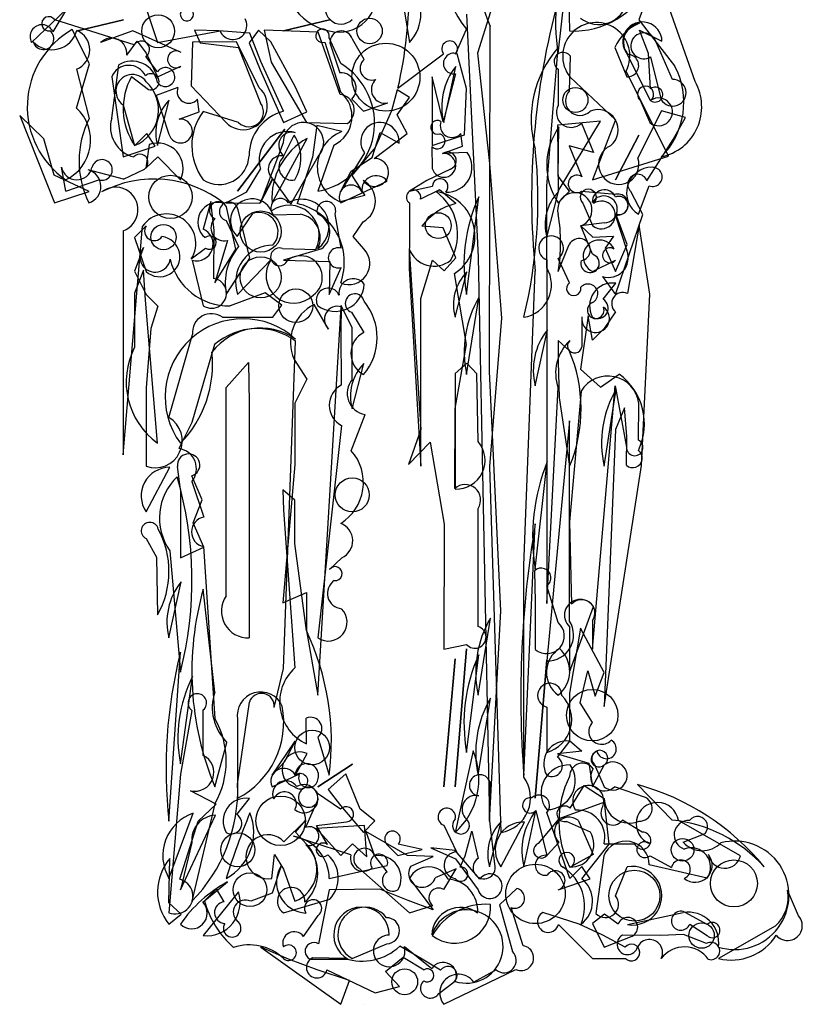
# Model space of a CAD drawing. Extents: x 0.01 to 0.94, y 0.04 to 2.54.
# Tile 1 of 4: x 0.12 to 0.83, y 0.04 to 0.93. Entities that reach past the tile are written whole.
import ezdxf

# ---------------------------------------------------------------- set-up
doc = ezdxf.new("R2010")
doc.units = 0

msp = doc.modelspace()

# ---------------------------------------------------------------- linework, layer by layer
at = {"layer": 'Default', "color": 72, "linetype": 'CONTINUOUS'}
for p, q in [((0.202393, 1.038276), (0.244783, 0.91147)), ((0.609354, 0.901053), (0.62019, 0.9989)), ((0.463526, 0.97791), (0.473942, 0.91147)), ((0.692684, 0.959379), (0.682619, 0.932053)), ((0.73389, 0.875845), (0.703101, 0.9631)), ((0.619, 0.950244), (0.61977, 0.921887)), ((0.130204, 0.91147), (0.162013, 0.941735)), ((0.162013, 0.941735), (0.149562, 0.921209)), ((0.22347, 0.909236), (0.151267, 0.931991)), ((0.171869, 0.921887), (0.213775, 0.932015)), ((0.213775, 0.932015), (0.171869, 0.921887)), ((0.359362, 0.921887), (0.401269, 0.932015)), ((0.401269, 0.932015), (0.359362, 0.921887)), ((0.526023, 0.937294), (0.53644, 0.716193)), ((0.547601, 0.939214), (0.535999, 0.901715)), ((0.682619, 0.932053), (0.715272, 0.890135)), ((0.182918, 0.891892), (0.167244, 0.923178)), ((0.300436, 0.921887), (0.278311, 0.922649)), ((0.278311, 0.922649), (0.283574, 0.911222)), ((0.336721, 0.922785), (0.328106, 0.911056)), ((0.347817, 0.911939), (0.336721, 0.922785)), ((0.391071, 0.920827), (0.34191, 0.922639)), ((0.34191, 0.922639), (0.348175, 0.893455)), ((0.515966, 0.900765), (0.526023, 0.923528)), ((0.546856, 0.612033), (0.547541, 0.926126)), ((0.222353, 0.921887), (0.19292, 0.911282)), ((0.266294, 0.902188), (0.222353, 0.921887)), ((0.244783, 0.91147), (0.301666, 0.921887)), ((0.328863, 0.919822), (0.300436, 0.921887)), ((0.338856, 0.894077), (0.328863, 0.919822)), ((0.410822, 0.864197), (0.391071, 0.920827)), ((0.411444, 0.89226), (0.40085, 0.915773)), ((0.432878, 0.896076), (0.42211, 0.914356)), ((0.69155, 0.901523), (0.683289, 0.92252)), ((0.683289, 0.92252), (0.703777, 0.912599)), ((0.216879, 0.899861), (0.226285, 0.912495)), ((0.226285, 0.912495), (0.234392, 0.901828)), ((0.276561, 0.911848), (0.275268, 0.872133)), ((0.316672, 0.912043), (0.276561, 0.911848)), ((0.283574, 0.911222), (0.318338, 0.906819)), ((0.337396, 0.870272), (0.316672, 0.912043)), ((0.318338, 0.906819), (0.33853, 0.856187)), ((0.328106, 0.911056), (0.338108, 0.886522)), ((0.369883, 0.871511), (0.347817, 0.911939)), ((0.397049, 0.911709), (0.411141, 0.866528)), ((0.401633, 0.911114), (0.410716, 0.883967)), ((0.598938, 0.780714), (0.609354, 0.906859)), ((0.660926, 0.906736), (0.671852, 0.88022)), ((0.71333, 0.877808), (0.698508, 0.911592)), ((0.244661, 0.884813), (0.234188, 0.898702)), ((0.234392, 0.901828), (0.244783, 0.88022)), ((0.463526, 0.869803), (0.50511, 0.900977)), ((0.526023, 0.869567), (0.517267, 0.901153)), ((0.535999, 0.901715), (0.546856, 0.801228)), ((0.61977, 0.867561), (0.620526, 0.898901)), ((0.67219, 0.900809), (0.692684, 0.859386)), ((0.693447, 0.869401), (0.69155, 0.901523)), ((0.693455, 0.898444), (0.703101, 0.859386)), ((0.171098, 0.851791), (0.182918, 0.891892)), ((0.171124, 0.887133), (0.182663, 0.842353)), ((0.203118, 0.842444), (0.209442, 0.891056)), ((0.244783, 0.88022), (0.266133, 0.889874)), ((0.359363, 0.848882), (0.338856, 0.894077)), ((0.348175, 0.893455), (0.380195, 0.838552)), ((0.505191, 0.838552), (0.516168, 0.889651)), ((0.609354, 0.88722), (0.609354, 0.854146)), ((0.203118, 0.880235), (0.213534, 0.807302)), ((0.221155, 0.880457), (0.236668, 0.868785)), ((0.338108, 0.886522), (0.359362, 0.838552)), ((0.494782, 0.880227), (0.494774, 0.817719)), ((0.504681, 0.839387), (0.494782, 0.880227)), ((0.515844, 0.883015), (0.504681, 0.839387)), ((0.620099, 0.879981), (0.661619, 0.840939)), ((0.709566, 0.808013), (0.671283, 0.885457)), ((0.263389, 0.870563), (0.243556, 0.863053)), ((0.275268, 0.872133), (0.307281, 0.838552)), ((0.380712, 0.848207), (0.369883, 0.871511)), ((0.524095, 0.827398), (0.526023, 0.869567)), ((0.243556, 0.863053), (0.255199, 0.828136)), ((0.282717, 0.84824), (0.281271, 0.859962)), ((0.462832, 0.868233), (0.457624, 0.849107)), ((0.462769, 0.845673), (0.474093, 0.861506)), ((0.474093, 0.861506), (0.462832, 0.868233)), ((0.213534, 0.854638), (0.223951, 0.817719)), ((0.244783, 0.817719), (0.255429, 0.859109)), ((0.42151, 0.859863), (0.432277, 0.848969)), ((0.432277, 0.848969), (0.454253, 0.856392)), ((0.683919, 0.858885), (0.692684, 0.838552)), ((0.141305, 0.823897), (0.119381, 0.844965)), ((0.119381, 0.844965), (0.151036, 0.765635)), ((0.264463, 0.841605), (0.282717, 0.84824)), ((0.31846, 0.838552), (0.286174, 0.848569)), ((0.359362, 0.838552), (0.380712, 0.848207)), ((0.457624, 0.849107), (0.442806, 0.81593)), ((0.472073, 0.828635), (0.462769, 0.845673)), ((0.703331, 0.849165), (0.681879, 0.806587)), ((0.725225, 0.843182), (0.703331, 0.849165)), ((0.714074, 0.823042), (0.725225, 0.843182)), ((0.380195, 0.838552), (0.417653, 0.837865)), ((0.38984, 0.835902), (0.385925, 0.807198)), ((0.412441, 0.830342), (0.38984, 0.835902)), ((0.647693, 0.839742), (0.608593, 0.836307)), ((0.608593, 0.836307), (0.609354, 0.776052)), ((0.609354, 0.776052), (0.647693, 0.839742)), ((0.609354, 0.789912), (0.610065, 0.834601)), ((0.630509, 0.83804), (0.641318, 0.811202)), ((0.661619, 0.840939), (0.640603, 0.786468)), ((0.23506, 0.828618), (0.224076, 0.817604)), ((0.242601, 0.817235), (0.23506, 0.828618)), ((0.317697, 0.776052), (0.360653, 0.832728)), ((0.360653, 0.832728), (0.317697, 0.776052)), ((0.348946, 0.765635), (0.380906, 0.824184)), ((0.359184, 0.807095), (0.369218, 0.827151)), ((0.439983, 0.806867), (0.447439, 0.829431)), ((0.441956, 0.806011), (0.472073, 0.828635)), ((0.447439, 0.829431), (0.46451, 0.819869)), ((0.494774, 0.817719), (0.524095, 0.827398)), ((0.522292, 0.81699), (0.520846, 0.828712)), ((0.661435, 0.786468), (0.682828, 0.827151)), ((0.682828, 0.827151), (0.661435, 0.786468)), ((0.150866, 0.79081), (0.141305, 0.823897)), ((0.213534, 0.807302), (0.242601, 0.817235)), ((0.23722, 0.818489), (0.234273, 0.796987)), ((0.359178, 0.820111), (0.33853, 0.765635)), ((0.40513, 0.817935), (0.390611, 0.776052)), ((0.442806, 0.81593), (0.421444, 0.79054)), ((0.49425, 0.816842), (0.494774, 0.796885)), ((0.504038, 0.810355), (0.522292, 0.81699)), ((0.641318, 0.811202), (0.619437, 0.817291)), ((0.619437, 0.817291), (0.630957, 0.789341)), ((0.690113, 0.785698), (0.714074, 0.823042)), ((0.234273, 0.796987), (0.245012, 0.807499)), ((0.245012, 0.807499), (0.265616, 0.786468)), ((0.365987, 0.764396), (0.390862, 0.80761)), ((0.385925, 0.807198), (0.371841, 0.764885)), ((0.433005, 0.811049), (0.411444, 0.776052)), ((0.421089, 0.794264), (0.439983, 0.806867)), ((0.526443, 0.811398), (0.504027, 0.810435)), ((0.640603, 0.786468), (0.709566, 0.808013)), ((0.161453, 0.776052), (0.157482, 0.798051)), ((0.546856, 0.801228), (0.557787, 0.660709)), ((0.182495, 0.775806), (0.150866, 0.79081)), ((0.213891, 0.787077), (0.181726, 0.795522)), ((0.213891, 0.787077), (0.232803, 0.796193)), ((0.325737, 0.775285), (0.338545, 0.796286)), ((0.411444, 0.776052), (0.421089, 0.794264)), ((0.421444, 0.79054), (0.433526, 0.772143)), ((0.511201, 0.796218), (0.489848, 0.78586)), ((0.619585, 0.776205), (0.609354, 0.789912)), ((0.161453, 0.776052), (0.191325, 0.78654)), ((0.337825, 0.765176), (0.34952, 0.787498)), ((0.33853, 0.765635), (0.34963, 0.786946)), ((0.34963, 0.786946), (0.365987, 0.764396)), ((0.411444, 0.765635), (0.453767, 0.785386)), ((0.489848, 0.78586), (0.473942, 0.776052)), ((0.473942, 0.776052), (0.494877, 0.780744)), ((0.598938, 0.706377), (0.598938, 0.780714)), ((0.682268, 0.755218), (0.692153, 0.780946)), ((0.151036, 0.765635), (0.182495, 0.775806)), ((0.325737, 0.775285), (0.307281, 0.765635)), ((0.433526, 0.772143), (0.411036, 0.766424)), ((0.501296, 0.7773), (0.483994, 0.768866)), ((0.51609, 0.764941), (0.501296, 0.7773)), ((0.526023, 0.6823), (0.537024, 0.770934)), ((0.598938, 0.734384), (0.609583, 0.775774)), ((0.609354, 0.765635), (0.619585, 0.776205)), ((0.630651, 0.776052), (0.661878, 0.773414)), ((0.686309, 0.754991), (0.675485, 0.775752)), ((0.293434, 0.766837), (0.286175, 0.741742)), ((0.296405, 0.740427), (0.293434, 0.766837)), ((0.307281, 0.765635), (0.337825, 0.765176)), ((0.473942, 0.765468), (0.473942, 0.742599)), ((0.631837, 0.765134), (0.640603, 0.744801)), ((0.315974, 0.723466), (0.307865, 0.760517)), ((0.317252, 0.735056), (0.331382, 0.755976)), ((0.328838, 0.71535), (0.318117, 0.759314)), ((0.349988, 0.75464), (0.374526, 0.755218)), ((0.411743, 0.724353), (0.406289, 0.755229)), ((0.661078, 0.754729), (0.671852, 0.722102)), ((0.661435, 0.6823), (0.686309, 0.754991)), ((0.672208, 0.727617), (0.661842, 0.755496)), ((0.213534, 0.536465), (0.231112, 0.74444)), ((0.234459, 0.744698), (0.223943, 0.733967)), ((0.307281, 0.749432), (0.318579, 0.725717)), ((0.422648, 0.734792), (0.431937, 0.748334)), ((0.504698, 0.742773), (0.485373, 0.744348)), ((0.640603, 0.718717), (0.629957, 0.744529)), ((0.651475, 0.747321), (0.630057, 0.744658)), ((0.630057, 0.744658), (0.640887, 0.734384)), ((0.682881, 0.745241), (0.672373, 0.683168)), ((0.692684, 0.682329), (0.682881, 0.745241)), ((0.213534, 0.740152), (0.213534, 0.664853)), ((0.296161, 0.696759), (0.296405, 0.740427)), ((0.43255, 0.723623), (0.422648, 0.734792)), ((0.473942, 0.742599), (0.473737, 0.705688)), ((0.516339, 0.715419), (0.504698, 0.742773)), ((0.640887, 0.734384), (0.659625, 0.73511)), ((0.659625, 0.73511), (0.65205, 0.724423)), ((0.223943, 0.733967), (0.234367, 0.703134)), ((0.308423, 0.731405), (0.296865, 0.692717)), ((0.609354, 0.703134), (0.619414, 0.727617)), ((0.661435, 0.703134), (0.672208, 0.727617)), ((0.232023, 0.724995), (0.223689, 0.703459)), ((0.27549, 0.714477), (0.288575, 0.724455)), ((0.296865, 0.692717), (0.315974, 0.723466)), ((0.358635, 0.72399), (0.388804, 0.723242)), ((0.393891, 0.723664), (0.359512, 0.713416)), ((0.473784, 0.72379), (0.484358, 0.55941)), ((0.65205, 0.724423), (0.661435, 0.703134)), ((0.276288, 0.713334), (0.286448, 0.671884)), ((0.307281, 0.6823), (0.328838, 0.71535)), ((0.317697, 0.6823), (0.348206, 0.714025)), ((0.359512, 0.713416), (0.401661, 0.712294)), ((0.401661, 0.712294), (0.401028, 0.6823)), ((0.484358, 0.678535), (0.49486, 0.713456)), ((0.49486, 0.713456), (0.505483, 0.703572)), ((0.505483, 0.703572), (0.516339, 0.715419)), ((0.53644, 0.716193), (0.546856, 0.203128)), ((0.598938, 0.713698), (0.598938, 0.656035)), ((0.61954, 0.6929), (0.609354, 0.715048)), ((0.640603, 0.703134), (0.661621, 0.713337)), ((0.223689, 0.703459), (0.234367, 0.682301)), ((0.232005, 0.704165), (0.223951, 0.683362)), ((0.233794, 0.677091), (0.232005, 0.704165)), ((0.401028, 0.6823), (0.4118, 0.706783)), ((0.473737, 0.705688), (0.484358, 0.526048)), ((0.526023, 0.636647), (0.514863, 0.701139)), ((0.515607, 0.661467), (0.526253, 0.702857)), ((0.578105, 0.435968), (0.588521, 0.703323)), ((0.649732, 0.698626), (0.661435, 0.6823)), ((0.650359, 0.677827), (0.661676, 0.692428)), ((0.223951, 0.683362), (0.223951, 0.634178)), ((0.234367, 0.682301), (0.245075, 0.671509)), ((0.342742, 0.683572), (0.310826, 0.671884)), ((0.358011, 0.672374), (0.342742, 0.683572)), ((0.685121, 0.526466), (0.692684, 0.682329)), ((0.244783, 0.546882), (0.233794, 0.677091)), ((0.349704, 0.661443), (0.358011, 0.672374)), ((0.400455, 0.650632), (0.387436, 0.673053)), ((0.411962, 0.672271), (0.411444, 0.64832)), ((0.42186, 0.651767), (0.411962, 0.672271)), ((0.484358, 0.526048), (0.484358, 0.678535)), ((0.526023, 0.609383), (0.53721, 0.679447)), ((0.213534, 0.664853), (0.213534, 0.536465)), ((0.245075, 0.671509), (0.23857, 0.651247)), ((0.390611, 0.317712), (0.411979, 0.670977)), ((0.421204, 0.665978), (0.432585, 0.647736)), ((0.661435, 0.666339), (0.651115, 0.651137)), ((0.303977, 0.661467), (0.349704, 0.661443)), ((0.557787, 0.660709), (0.546856, 0.52577)), ((0.598938, 0.656035), (0.598937, 0.401047)), ((0.636521, 0.662729), (0.629579, 0.614317)), ((0.63079, 0.661902), (0.630845, 0.634709)), ((0.640697, 0.640545), (0.636521, 0.662729)), ((0.23857, 0.651247), (0.234367, 0.597279)), ((0.255199, 0.570183), (0.276612, 0.645785)), ((0.411444, 0.64832), (0.411939, 0.599761)), ((0.42186, 0.604798), (0.42186, 0.651767)), ((0.588521, 0.598966), (0.599498, 0.650065)), ((0.651115, 0.651137), (0.640697, 0.640545)), ((0.296642, 0.636569), (0.276032, 0.565785)), ((0.359362, 0.341817), (0.3703, 0.639766)), ((0.515607, 0.578494), (0.526023, 0.636647)), ((0.619301, 0.631345), (0.609187, 0.640442)), ((0.609187, 0.640442), (0.609354, 0.621336)), ((0.307281, 0.597473), (0.327576, 0.620198)), ((0.327576, 0.620198), (0.328114, 0.583507)), ((0.369027, 0.623183), (0.380634, 0.60515)), ((0.42186, 0.578132), (0.432506, 0.619522)), ((0.526136, 0.619671), (0.515571, 0.610326)), ((0.535311, 0.609852), (0.526136, 0.619671)), ((0.609354, 0.621336), (0.610197, 0.588129)), ((0.515571, 0.610326), (0.515607, 0.57081)), ((0.53644, 0.548486), (0.535311, 0.609852)), ((0.557272, 0.3944), (0.546856, 0.612033)), ((0.629579, 0.614317), (0.647897, 0.597804)), ((0.647897, 0.597804), (0.664773, 0.609695)), ((0.380634, 0.60515), (0.369779, 0.583233)), ((0.234367, 0.597279), (0.234367, 0.526048)), ((0.307281, 0.474798), (0.307281, 0.597473)), ((0.598938, 0.401047), (0.609354, 0.597189)), ((0.630186, 0.59432), (0.61977, 0.475447)), ((0.640603, 0.35938), (0.661212, 0.599159)), ((0.651019, 0.526048), (0.662206, 0.596113)), ((0.661212, 0.599159), (0.671522, 0.543416)), ((0.328114, 0.583507), (0.328114, 0.515715)), ((0.369779, 0.583233), (0.369779, 0.527481)), ((0.610197, 0.588129), (0.61977, 0.526048)), ((0.682268, 0.549728), (0.682815, 0.583146)), ((0.515267, 0.505671), (0.515607, 0.578494)), ((0.66978, 0.579098), (0.661435, 0.559441)), ((0.671852, 0.552986), (0.66978, 0.579098)), ((0.276032, 0.565785), (0.264317, 0.542011)), ((0.421119, 0.540027), (0.433579, 0.572891)), ((0.515607, 0.57081), (0.515607, 0.505215)), ((0.61977, 0.567261), (0.598937, 0.348963)), ((0.61977, 0.449216), (0.61977, 0.567261)), ((0.412088, 0.5631), (0.390611, 0.369796)), ((0.484358, 0.55941), (0.473282, 0.527433)), ((0.661435, 0.559441), (0.651019, 0.307296)), ((0.473282, 0.527433), (0.492765, 0.547833)), ((0.492765, 0.547833), (0.50561, 0.473126)), ((0.671363, 0.526826), (0.671852, 0.552986)), ((0.588521, 0.432297), (0.599357, 0.530144)), ((0.234367, 0.484381), (0.255858, 0.524966)), ((0.265616, 0.504631), (0.262923, 0.525688)), ((0.369779, 0.527481), (0.358891, 0.401719)), ((0.546856, 0.52577), (0.557272, 0.192711)), ((0.651019, 0.307296), (0.685121, 0.526466)), ((0.285427, 0.495252), (0.276032, 0.517229)), ((0.276032, 0.512005), (0.286962, 0.479614)), ((0.328114, 0.515715), (0.328114, 0.369796)), ((0.265616, 0.504631), (0.265616, 0.442714)), ((0.369786, 0.495213), (0.358939, 0.504592)), ((0.358939, 0.504592), (0.359362, 0.485849)), ((0.277166, 0.474434), (0.285427, 0.495252)), ((0.369779, 0.455731), (0.369786, 0.495213)), ((0.359362, 0.485849), (0.369779, 0.34249)), ((0.53644, 0.444355), (0.53644, 0.487634)), ((0.307281, 0.408021), (0.307281, 0.474798)), ((0.61977, 0.475447), (0.621424, 0.400341)), ((0.286965, 0.452368), (0.277166, 0.474434)), ((0.50561, 0.473126), (0.505191, 0.35938)), ((0.578105, 0.244795), (0.588521, 0.47351)), ((0.234367, 0.460113), (0.243884, 0.443146)), ((0.255906, 0.449123), (0.265616, 0.338546)), ((0.265616, 0.442714), (0.286965, 0.452368)), ((0.286696, 0.452833), (0.296865, 0.296448)), ((0.380195, 0.376448), (0.369779, 0.455731)), ((0.61977, 0.384959), (0.61977, 0.449216)), ((0.243884, 0.443146), (0.244783, 0.39063)), ((0.401315, 0.43208), (0.412368, 0.442679)), ((0.53644, 0.380057), (0.53644, 0.444355)), ((0.578105, 0.312076), (0.578105, 0.435968)), ((0.587858, 0.430898), (0.588521, 0.402453)), ((0.255199, 0.369796), (0.266176, 0.420895)), ((0.296865, 0.320385), (0.286448, 0.414126)), ((0.609354, 0.383657), (0.598938, 0.417218)), ((0.358891, 0.401719), (0.380424, 0.411186)), ((0.380424, 0.411186), (0.380195, 0.376323)), ((0.546856, 0.203128), (0.557272, 0.3944)), ((0.588521, 0.402453), (0.588521, 0.35938)), ((0.61977, 0.338546), (0.641373, 0.398194)), ((0.53644, 0.317712), (0.547626, 0.387777)), ((0.640603, 0.385625), (0.640603, 0.35938)), ((0.380195, 0.376323), (0.390611, 0.317712)), ((0.61977, 0.379803), (0.61977, 0.338546)), ((0.62949, 0.37862), (0.61977, 0.319459)), ((0.651227, 0.338299), (0.62949, 0.37862)), ((0.505191, 0.35938), (0.52589, 0.363914)), ((0.515607, 0.234378), (0.526038, 0.359952)), ((0.526038, 0.359952), (0.515607, 0.234378)), ((0.255199, 0.203128), (0.265616, 0.356821)), ((0.505191, 0.234378), (0.515711, 0.350664)), ((0.515711, 0.350664), (0.505191, 0.234378)), ((0.526023, 0.265628), (0.537024, 0.354262)), ((0.588521, 0.223961), (0.598952, 0.349536)), ((0.598952, 0.349536), (0.588521, 0.223961)), ((0.350977, 0.306339), (0.359362, 0.341817)), ((0.265616, 0.255212), (0.276743, 0.334595)), ((0.629438, 0.310747), (0.636299, 0.339823)), ((0.636299, 0.339823), (0.642947, 0.316685)), ((0.642947, 0.316685), (0.651227, 0.338299)), ((0.53644, 0.244795), (0.547626, 0.314859)), ((0.61977, 0.319459), (0.619533, 0.276334)), ((0.317697, 0.236745), (0.328346, 0.311306)), ((0.578105, 0.243168), (0.578105, 0.312076)), ((0.598938, 0.306886), (0.598937, 0.265628)), ((0.640603, 0.292964), (0.629438, 0.310747)), ((0.276032, 0.303834), (0.265562, 0.245964)), ((0.286215, 0.262863), (0.286448, 0.304213)), ((0.317697, 0.295615), (0.317697, 0.223961)), ((0.380422, 0.273326), (0.380103, 0.29678)), ((0.390611, 0.279382), (0.401028, 0.244795)), ((0.296865, 0.234378), (0.307923, 0.274747)), ((0.348946, 0.244795), (0.370008, 0.275768)), ((0.370008, 0.275768), (0.360045, 0.256715)), ((0.608694, 0.261155), (0.620011, 0.275756)), ((0.619533, 0.276334), (0.630869, 0.266773)), ((0.369992, 0.244623), (0.380853, 0.264546)), ((0.531847, 0.266919), (0.515607, 0.192711)), ((0.630869, 0.266773), (0.608664, 0.264464)), ((0.608664, 0.264464), (0.637189, 0.255962)), ((0.360045, 0.256715), (0.348946, 0.244795)), ((0.390611, 0.234378), (0.422101, 0.254923)), ((0.422101, 0.254923), (0.390611, 0.234378)), ((0.637189, 0.255962), (0.640603, 0.234378)), ((0.640603, 0.234378), (0.651453, 0.254565)), ((0.642254, 0.254711), (0.651019, 0.234378)), ((0.265562, 0.245964), (0.255199, 0.119793)), ((0.348946, 0.234378), (0.373936, 0.246063)), ((0.415972, 0.246083), (0.399963, 0.231846)), ((0.429224, 0.213935), (0.415972, 0.246083)), ((0.546856, 0.20579), (0.54729, 0.238571)), ((0.620254, 0.214814), (0.632821, 0.235462)), ((0.632821, 0.235462), (0.651216, 0.223707)), ((0.688849, 0.224682), (0.660449, 0.234378)), ((0.68153, 0.236303), (0.713079, 0.204055)), ((0.298166, 0.218593), (0.274807, 0.230736)), ((0.411199, 0.213884), (0.390451, 0.228358)), ((0.399963, 0.231846), (0.41115, 0.217211)), ((0.296865, 0.218842), (0.276032, 0.13021)), ((0.281707, 0.203035), (0.298166, 0.218593)), ((0.317037, 0.209071), (0.328355, 0.223672)), ((0.391058, 0.223337), (0.379544, 0.197267)), ((0.41115, 0.217211), (0.432277, 0.192711)), ((0.651317, 0.22032), (0.609846, 0.205168)), ((0.655761, 0.182201), (0.651317, 0.22032)), ((0.255199, 0.151044), (0.277214, 0.21028)), ((0.265616, 0.140627), (0.297449, 0.208427)), ((0.442508, 0.203281), (0.429224, 0.213935)), ((0.578105, 0.16146), (0.589082, 0.212559)), ((0.589031, 0.21271), (0.598945, 0.171885)), ((0.619896, 0.150928), (0.598938, 0.210986)), ((0.26508, 0.150241), (0.281707, 0.203035)), ((0.37948, 0.203621), (0.359853, 0.184362)), ((0.370266, 0.193023), (0.37948, 0.203621)), ((0.389352, 0.199087), (0.416807, 0.202535)), ((0.399425, 0.181794), (0.389352, 0.199087)), ((0.432988, 0.199176), (0.389384, 0.196377)), ((0.432277, 0.192711), (0.442508, 0.203281)), ((0.435329, 0.170725), (0.432988, 0.199176)), ((0.505191, 0.199318), (0.516787, 0.175127)), ((0.552029, 0.161453), (0.546856, 0.20579)), ((0.546856, 0.16146), (0.557501, 0.20285)), ((0.557272, 0.16146), (0.578665, 0.202143)), ((0.609846, 0.205168), (0.591154, 0.182738)), ((0.638579, 0.193204), (0.616857, 0.202875)), ((0.627392, 0.203899), (0.641155, 0.172837)), ((0.685744, 0.193042), (0.667708, 0.203821)), ((0.775259, 0.171477), (0.718726, 0.2037)), ((0.420732, 0.172346), (0.368587, 0.189366)), ((0.380305, 0.182168), (0.370266, 0.193023)), ((0.389384, 0.196377), (0.411444, 0.171877)), ((0.472211, 0.17177), (0.434267, 0.193657)), ((0.434267, 0.193657), (0.442252, 0.171546)), ((0.524579, 0.171382), (0.53063, 0.194002)), ((0.53063, 0.194002), (0.53644, 0.169204)), ((0.723101, 0.183873), (0.742975, 0.191987)), ((0.276032, 0.183626), (0.265616, 0.140627)), ((0.411444, 0.171877), (0.422046, 0.182458)), ((0.422046, 0.182458), (0.435329, 0.170725)), ((0.453262, 0.182164), (0.463526, 0.171877)), ((0.48566, 0.177179), (0.463803, 0.182065)), ((0.599154, 0.172165), (0.610025, 0.183735)), ((0.630989, 0.150632), (0.655761, 0.182201)), ((0.651019, 0.182294), (0.678875, 0.182294)), ((0.348938, 0.151036), (0.351098, 0.172862)), ((0.351098, 0.172862), (0.359362, 0.159316)), ((0.453769, 0.156987), (0.442452, 0.171588)), ((0.463526, 0.171877), (0.48566, 0.177179)), ((0.495431, 0.170798), (0.472211, 0.17177)), ((0.475286, 0.162113), (0.495431, 0.170798)), ((0.515485, 0.17647), (0.493552, 0.178671)), ((0.493552, 0.178671), (0.516008, 0.168898)), ((0.537976, 0.150356), (0.515485, 0.17647)), ((0.520095, 0.161318), (0.524579, 0.171382)), ((0.641155, 0.172837), (0.620266, 0.161086)), ((0.650864, 0.171689), (0.643556, 0.119024)), ((0.69287, 0.171641), (0.712395, 0.160861)), ((0.255128, 0.128833), (0.25597, 0.169024)), ((0.357149, 0.162459), (0.349204, 0.137675)), ((0.401028, 0.151044), (0.453788, 0.162595)), ((0.516008, 0.168898), (0.53644, 0.140627)), ((0.63088, 0.161943), (0.619896, 0.150928)), ((0.63842, 0.150559), (0.63088, 0.161943)), ((0.661435, 0.135133), (0.672206, 0.16146)), ((0.744952, 0.15126), (0.692191, 0.163477)), ((0.359362, 0.159316), (0.369779, 0.13021)), ((0.427265, 0.160914), (0.473942, 0.119793)), ((0.516486, 0.159721), (0.497316, 0.151497)), ((0.505323, 0.140783), (0.516486, 0.159721)), ((0.285949, 0.129404), (0.308462, 0.147779)), ((0.473978, 0.151009), (0.495546, 0.122541)), ((0.609354, 0.140627), (0.63842, 0.150559)), ((0.318428, 0.138773), (0.286448, 0.09896)), ((0.298585, 0.141501), (0.287481, 0.130666)), ((0.305285, 0.129716), (0.298585, 0.141501)), ((0.349204, 0.137675), (0.329607, 0.13021)), ((0.400919, 0.140503), (0.391382, 0.09141)), ((0.447075, 0.141087), (0.400919, 0.140503)), ((0.472926, 0.13078), (0.447075, 0.141087)), ((0.571658, 0.141881), (0.556079, 0.126851)), ((0.828096, 0.116902), (0.817952, 0.140419)), ((0.266389, 0.118396), (0.255128, 0.128833)), ((0.359362, 0.119793), (0.401521, 0.132234)), ((0.495546, 0.122541), (0.472926, 0.13078)), ((0.473942, 0.119793), (0.495156, 0.126381)), ((0.556079, 0.126851), (0.567689, 0.08448)), ((0.255199, 0.109376), (0.266389, 0.118396)), ((0.377524, 0.098188), (0.39081, 0.11729)), ((0.577472, 0.089798), (0.566397, 0.124418)), ((0.628485, 0.109273), (0.59549, 0.120121)), ((0.651494, 0.118607), (0.640588, 0.109953)), ((0.66402, 0.109376), (0.651494, 0.118607)), ((0.672501, 0.108941), (0.723055, 0.119825)), ((0.744979, 0.109205), (0.725479, 0.119793)), ((0.609598, 0.109038), (0.640603, 0.078126)), ((0.649998, 0.099413), (0.628485, 0.109273)), ((0.640588, 0.109953), (0.651019, 0.088543)), ((0.729002, 0.109376), (0.744766, 0.09896)), ((0.806763, 0.107567), (0.755182, 0.078126)), ((0.670248, 0.088543), (0.649998, 0.099413)), ((0.702694, 0.09896), (0.667738, 0.099382)), ((0.723464, 0.100088), (0.702694, 0.09896)), ((0.74439, 0.091697), (0.723464, 0.100088)), ((0.42186, 0.078126), (0.4535, 0.091596)), ((0.651019, 0.088543), (0.676746, 0.098429)), ((0.363968, 0.07748), (0.338792, 0.088324)), ((0.338792, 0.088324), (0.411444, 0.036459)), ((0.485702, 0.077637), (0.4651, 0.089237)), ((0.469354, 0.089032), (0.494289, 0.068997)), ((0.389906, 0.067688), (0.363968, 0.07748)), ((0.383871, 0.077393), (0.418364, 0.077381)), ((0.415436, 0.078126), (0.385927, 0.078628)), ((0.45232, 0.066264), (0.468132, 0.079417)), ((0.468132, 0.079417), (0.487286, 0.067964)), ((0.502275, 0.067456), (0.485702, 0.077637)), ((0.640603, 0.078126), (0.670688, 0.078126)), ((0.419337, 0.058062), (0.389906, 0.067688)), ((0.39893, 0.067709), (0.442693, 0.046876)), ((0.464812, 0.052805), (0.45232, 0.066264)), ((0.505191, 0.036459), (0.570916, 0.068074)), ((0.552867, 0.067709), (0.532582, 0.056573)), ((0.411444, 0.036459), (0.419337, 0.058062)), ((0.500665, 0.046221), (0.514822, 0.056885)), ((0.442693, 0.046876), (0.464812, 0.052805)), ((0.432277, 0.036459), (0.432277, 0.036459))]:
    msp.add_line(p, q, dxfattribs=at)
for centre, radius in [((0.245324, 0.921655), 0.01496), ((0.437744, 0.921893), 0.011538), ((0.452545, 0.879881), 0.030917), ((0.624972, 0.859127), 0.011412), ((0.256612, 0.770964), 0.019694), ((0.338644, 0.739454), 0.018728), ((0.500242, 0.744807), 0.01177), ((0.250245, 0.734384), 0.011535), ((0.338644, 0.697787), 0.018728), ((0.3706, 0.671932), 0.015356), ((0.421969, 0.499862), 0.015481), ((0.640315, 0.299468), 0.023424), ((0.385403, 0.270064), 0.015739), ((0.356774, 0.203416), 0.022526), ((0.317812, 0.176947), 0.015487), ((0.72252, 0.176965), 0.010342), ((0.588646, 0.136861), 0.027028), ((0.769174, 0.146426), 0.021418), ((0.328935, 0.140676), 0.015356), ((0.678692, 0.135239), 0.023159), ((0.739817, 0.098965), 0.011538), ((0.469661, 0.056927), 0.011776)]:
    msp.add_circle(centre, radius, dxfattribs=at)
for centre, radius, start, end in [((0.060771, 0.96157), 0.413077, 347.164361, 373.465789), ((0.597487, 0.982732), 0.092802, 151.914273, 219.640063), ((0.670325, 0.981034), 0.134503, 160.273351, 204.093649), ((0.787926, 0.930801), 0.181033, 157.90336, 189.457763), ((0.41224, 0.974111), 0.053414, 168.548127, 257.882934), ((0.409881, 0.95475), 0.034035, 254.92275, 375.407052), ((0.446683, 0.93755), 0.037726, 316.265647, 404.386384), ((0.623102, 0.999223), 0.077407, 267.532946, 334.014755), ((0.411737, 0.942361), 0.01427, 135.681499, 315.185947), ((1.258332, 0.770586), 0.673179, 164.590006, 185.734452), ((0.271524, 0.937014), 0.005988, 159.317337, 399.279637), ((0.646163, 0.954771), 0.026926, 231.898575, 346.521832), ((0.145857, 0.928467), 0.006456, 33.077052, 279.129933), ((0.313361, 0.926781), 0.012677, 202.709944, 389.549841), ((0.206872, 0.853022), 0.080575, 119.459912, 235.688558), ((0.139682, 0.916739), 0.010844, 24.347471, 209.068345), ((0.394937, 0.917492), 0.006157, 343.788039, 650.052892), ((0.643941, 0.899073), 0.030545, 333.527324, 578.686942), ((0.699068, 0.890742), 0.041359, 112.186634, 157.249946), ((0.685919, 0.912234), 0.017861, 1.169524, 219.768305), ((0.686108, 0.911807), 0.017436, 98.769734, 219.887237), ((0.148698, 0.928225), 0.023376, 223.431038, 345.31046), ((0.140929, 0.914642), 0.009537, 195.117566, 411.377028), ((0.164183, 0.904752), 0.018937, 291.5025, 427.893536), ((0.202906, 0.901389), 0.014057, 353.762717, 495.264075), ((0.412063, 0.91152), 0.010439, 15.763572, 182.227296), ((0.687173, 0.908403), 0.011775, 15.712879, 302.243905), ((0.229923, 0.905082), 0.007674, 303.761953, 507.23088), ((0.510631, 0.905594), 0.007196, 317.850238, 579.904409), ((0.683603, 0.841631), 0.098831, 138.700664, 195.832985), ((0.261596, 0.896091), 0.007696, 52.382819, 306.115069), ((0.439774, 0.88789), 0.010703, 130.10728, 290.142269), ((0.514258, 0.892264), 0.009384, 71.302471, 279.728703), ((0.613808, 0.894143), 0.008232, 35.306364, 237.246686), ((0.672358, 0.89042), 0.010213, 267.157072, 447.919798), ((0.218727, 0.873749), 0.016903, 25.891151, 157.435071), ((0.221596, 0.870846), 0.023582, 10.330963, 121.022901), ((0.251868, 0.880043), 0.008642, 215.086421, 506.501463), ((0.379223, 0.838065), 0.06305, 280.406402, 419.266786), ((0.561887, 0.853102), 0.058533, 141.360084, 194.392537), ((0.653513, 0.856899), 0.070134, 314.994388, 388.287317), ((0.22206, 0.867115), 0.015112, 34.577991, 235.656016), ((0.27285, 0.851365), 0.059318, 150.630892, 214.691224), ((0.238861, 0.875746), 0.007299, 252.51316, 492.47564), ((0.411252, 0.869738), 0.014239, 316.08865, 452.15611), ((0.451799, 0.868597), 0.01245, 132.05575, 281.369839), ((0.713502, 0.865662), 0.012148, 211.105008, 450.809234), ((0.210832, 0.850053), 0.034894, 292.083232, 407.286653), ((0.273185, 0.866704), 0.010528, 158.502808, 320.180423), ((0.322788, 0.853985), 0.021878, 224.861224, 408.112995), ((0.688827, 0.86434), 0.007339, 311.28153, 588.019165), ((0.697656, 0.864044), 0.006813, 223.13755, 488.153377), ((0.693249, 0.852914), 0.046664, 282.187465, 389.433217), ((0.392678, 0.844143), 0.029016, 295.412779, 410.484063), ((0.409225, 0.84973), 0.014554, 305.387123, 443.698763), ((0.629082, 0.858269), 0.013155, 135.061403, 315.014195), ((0.700684, 0.848324), 0.012629, 230.695182, 483.741305), ((0.143764, 0.822454), 0.040098, 296.177048, 407.023998), ((0.285819, 0.829228), 0.042619, 135.484487, 195.667751), ((0.327776, 0.848187), 0.013403, 225.962137, 396.645427), ((0.621118, 0.847651), 0.013438, 151.098358, 314.335269), ((0.258848, 0.803618), 0.085467, 153.049898, 206.386162), ((0.230064, 0.834489), 0.028095, 163.552677, 255.640019), ((0.32788, 0.817703), 0.051886, 143.495622, 217.011465), ((0.369962, 0.808352), 0.041893, 104.65546, 179.987923), ((0.645421, 0.831904), 0.018458, 308.999961, 472.402065), ((0.265674, 0.830852), 0.010821, 194.537297, 456.426297), ((0.377582, 0.820355), 0.018405, 316.178623, 540.759612), ((0.447147, 0.82121), 0.017415, 355.583368, 575.695791), ((0.499553, 0.834281), 0.006175, 59.802986, 288.619958), ((0.512747, 0.835824), 0.010778, 159.392225, 318.712832), ((0.659463, 0.799605), 0.060539, 144.684342, 214.133791), ((0.362895, 0.804653), 0.025747, 72.901755, 198.961734), ((0.411278, 0.769607), 0.062459, 119.095832, 183.64672), ((0.366957, 0.817858), 0.011931, 72.901755, 233.771968), ((0.335848, 0.806346), 0.039325, 329.63732, 391.941235), ((0.424626, 0.7981), 0.034468, 110.701062, 246.779457), ((0.499389, 0.821693), 0.007067, 223.345596, 432.412902), ((0.245116, 0.796891), 0.022997, 333.051017, 470.081597), ((0.664445, 0.800723), 0.018394, 113.751404, 378.590936), ((0.228747, 0.802432), 0.007441, 303.023411, 499.423433), ((0.300957, 0.809395), 0.027132, 237.673243, 357.816342), ((0.357609, 0.796415), 0.012039, 79.002952, 227.787026), ((0.36717, 0.798163), 0.011982, 131.799707, 282.574224), ((0.505249, 0.799601), 0.010821, 194.537297, 456.426297), ((0.508592, 0.80382), 0.008037, 288.942412, 484.608506), ((0.508328, 0.797887), 0.022599, 266.60629, 396.716722), ((0.13793, 0.768349), 0.452966, 346.351724, 365.868987), ((0.171349, 0.800554), 0.014091, 190.23118, 348.131538), ((0.194283, 0.795466), 0.009403, 251.666167, 526.53227), ((0.442263, 0.793244), 0.012771, 215.304644, 451.375192), ((0.694644, 0.774742), 0.023116, 89.663471, 237.630362), ((0.695236, 0.789127), 0.008742, 249.351161, 452.99495), ((0.177781, 0.780499), 0.015532, 286.857318, 435.28805), ((0.443645, 0.777261), 0.01298, 38.751624, 188.356744), ((0.626411, 0.782797), 0.007967, 55.21425, 302.149474), ((0.681644, 0.782424), 0.00908, 21.131702, 227.290549), ((0.241698, 0.684918), 0.102336, 51.416711, 117.822843), ((0.206563, 0.75936), 0.020434, 289.947808, 488.172552), ((0.420922, 0.770904), 0.010844, 24.347471, 209.068345), ((0.421546, 0.767072), 0.021426, 299.010684, 421.284925), ((0.501964, 0.78034), 0.007099, 315.070872, 536.736899), ((0.47776, 0.770741), 0.00651, 343.257892, 594.09137), ((0.470057, 0.737137), 0.047794, 330.130931, 413.84327), ((0.492913, 0.735394), 0.040685, 302.651363, 442.454211), ((0.673404, 0.709008), 0.149781, 155.578826, 190.271493), ((0.639973, 0.745894), 0.042619, 135.484487, 195.667751), ((0.624418, 0.759169), 0.015653, 290.724122, 555.710997), ((0.636746, 0.770589), 0.007339, 311.28153, 588.019165), ((0.651331, 0.766486), 0.010973, 23.091797, 183.025316), ((0.650871, 0.759569), 0.012263, 272.819665, 508.878806), ((0.663533, 0.763983), 0.009575, 255.141527, 459.952553), ((0.664654, 0.763225), 0.008225, 250.004588, 473.119528), ((0.299466, 0.747919), 0.018042, 70.393691, 231.069369), ((0.300117, 0.758586), 0.007985, 13.991238, 245.965839), ((0.309686, 0.757677), 0.008589, 10.985773, 253.740214), ((0.330916, 0.749355), 0.019777, 26.863626, 226.302684), ((0.356698, 0.760532), 0.008929, 34.855371, 221.283184), ((0.364427, 0.735881), 0.027459, 332.594635, 485.301506), ((0.376098, 0.744023), 0.024756, 305.892858, 479.188104), ((0.360064, 0.711472), 0.054696, 339.946505, 437.565909), ((0.398385, 0.75837), 0.008505, 338.328128, 559.786219), ((0.530312, 0.710519), 0.056249, 104.645953, 143.028697), ((0.648602, 0.754573), 0.012629, 230.695182, 483.741305), ((0.252784, 0.728693), 0.026789, 327.949209, 503.998494), ((0.336751, 0.739108), 0.017702, 317.063697, 467.658335), ((0.370984, 0.73363), 0.021877, 333.789979, 440.681653), ((0.383177, 0.738589), 0.018373, 305.672447, 426.90901), ((0.457082, 0.729021), 0.154456, 350.351605, 369.656722), ((0.241725, 0.739872), 0.008722, 146.407587, 324.407602), ((0.305225, 0.742849), 0.011883, 134.711721, 285.612998), ((0.246765, 0.716604), 0.018307, 227.37136, 443.562961), ((0.280303, 0.727861), 0.015072, 254.552174, 427.067926), ((0.292157, 0.729349), 0.006065, 233.798539, 491.62206), ((0.602868, 0.724226), 0.011238, 305.246297, 609.526129), ((0.358175, 0.692235), 0.051855, 139.78179, 191.044907), ((0.349601, 0.693302), 0.033747, 89.812688, 199.026334), ((0.628431, 0.722881), 0.010184, 279.808182, 512.291355), ((0.646964, 0.716725), 0.015007, 26.856002, 244.917128), ((0.242727, 0.716305), 0.013788, 140.931852, 351.382123), ((0.355754, 0.716439), 0.008082, 69.119378, 339.062684), ((0.374995, 0.697658), 0.019731, 305.561759, 486.343302), ((0.409261, 0.71556), 0.009137, 74.238548, 286.13579), ((0.418835, 0.710329), 0.0191, 247.234798, 404.104505), ((0.496325, 0.731847), 0.023938, 199.66763, 309.34705), ((0.638316, 0.710569), 0.008463, 164.390315, 434.32364), ((0.656498, 0.717861), 0.006834, 55.666446, 318.552936), ((0.655267, 0.715569), 0.017825, 251.908168, 381.500596), ((0.309594, 0.726496), 0.054627, 192.9665, 271.293089), ((0.368695, 0.699417), 0.025163, 144.513827, 314.94311), ((0.556643, 0.672976), 0.042619, 135.484487, 195.667751), ((0.573357, 0.690956), 0.029869, 279.145887, 391.083771), ((0.293869, 0.68332), 0.013633, 237.02355, 440.319168), ((0.406258, 0.693577), 0.026747, 234.198983, 355.834748), ((0.422812, 0.68351), 0.01298, 38.751624, 188.356744), ((0.623485, 0.687672), 0.00655, 127.040397, 369.408926), ((0.636586, 0.68284), 0.008883, 296.87964, 498.364903), ((0.658787, 0.671742), 0.020887, 82.048315, 209.470237), ((0.40009, 0.677152), 0.010844, 24.347471, 209.068345), ((0.424227, 0.674108), 0.008674, 12.458183, 249.607649), ((0.668178, 0.673926), 0.01015, 65.586327, 228.368733), ((0.404061, 0.638584), 0.03827, 115.748296, 203.730017), ((0.392681, 0.642932), 0.051898, 319.72586, 399.55201), ((0.621829, 0.630011), 0.098001, 149.705681, 192.151255), ((0.643483, 0.667893), 0.007591, 112.298437, 381.573549), ((0.645275, 0.66977), 0.009527, 240.633953, 417.748107), ((0.293831, 0.647455), 0.0173, 54.092092, 185.539352), ((0.408565, 0.659475), 0.011999, 73.466769, 227.476811), ((0.643324, 0.660315), 0.012635, 172.782849, 415.160588), ((0.322659, 0.589118), 0.070977, 47.776419, 216.517022), ((0.338596, 0.595798), 0.055801, 55.306739, 142.506218), ((0.335464, 0.592249), 0.058918, 53.75293, 131.217158), ((0.442154, 0.628481), 0.021501, 116.426172, 242.652035), ((0.645218, 0.613515), 0.058533, 141.360084, 194.392537), ((0.647329, 0.610725), 0.040316, 132.896745, 199.617454), ((0.624343, 0.635464), 0.006546, 132.896745, 353.373839), ((0.28506, 0.602628), 0.068774, 152.6934, 234.151137), ((0.191841, 0.618847), 0.103062, 315.711428, 366.079855), ((0.494838, 0.578142), 0.135358, 337.365209, 383.14501), ((0.462896, 0.589642), 0.042619, 135.484487, 195.667751), ((0.632028, 0.564558), 0.055763, 334.284298, 414.040198), ((0.437136, 0.592303), 0.019735, 140.717106, 259.61608), ((0.654534, 0.579472), 0.028518, 7.401648, 148.624538), ((0.421797, 0.58147), 0.020778, 118.323026, 242.143896), ((0.746824, 0.546677), 0.098001, 149.705681, 192.151255), ((0.242719, 0.54909), 0.024509, 250.074441, 419.388402), ((0.516544, 0.531414), 0.026216, 267.951252, 400.632273), ((0.678988, 0.543008), 0.007477, 176.873331, 423.98213), ((0.261647, 0.523679), 0.018526, 320.940711, 441.711731), ((0.388492, 0.511072), 0.043622, 301.794849, 401.587879), ((0.677096, 0.533368), 0.008699, 228.768296, 413.520284), ((0.273042, 0.526982), 0.0102, 287.048094, 547.286299), ((0.767094, 0.462045), 0.181033, 157.90336, 189.457763), ((0.255958, 0.49893), 0.026035, 90.220119, 213.974716), ((0.298527, 0.47881), 0.051941, 133.637441, 214.857878), ((-0.061199, 0.422109), 0.337329, 345.657425, 376.231905), ((0.524702, 0.495302), 0.01402, 326.845149, 492.297259), ((0.237771, 0.46712), 0.00779, 12.803126, 244.091715), ((0.289309, 0.466199), 0.013619, 99.921347, 258.938022), ((0.174587, 0.430265), 0.080613, 330.549747, 388.594606), ((0.405359, 0.45815), 0.016985, 294.37107, 428.891535), ((1.506736, 0.317097), 0.931442, 170.332776, 184.452021), ((0.406399, 0.428295), 0.006339, 262.722699, 503.327976), ((0.593858, 0.42443), 0.008822, 305.157022, 492.850111), ((0.413395, 0.410318), 0.014052, 123.710873, 264.616303), ((0.311896, 0.384346), 0.058533, 141.360084, 194.392537), ((0.550009, 0.339224), 0.273998, 164.135076, 202.498011), ((0.327236, 0.394107), 0.024327, 145.112715, 272.068505), ((0.629356, 0.390427), 0.014309, 32.874573, 227.940248), ((0.630573, 0.392409), 0.012109, 325.925018, 499.076157), ((0.400077, 0.384088), 0.017142, 236.482779, 405.569221), ((0.632245, 0.338341), 0.098001, 149.705681, 192.151255), ((0.165819, 0.27505), 0.237147, 352.670194, 385.313554), ((0.53361, 0.370387), 0.010075, 219.977185, 433.691378), ((0.598913, 0.371539), 0.015995, 229.481177, 409.251808), ((0.599775, 0.372505), 0.023557, 267.963772, 391.916184), ((0.624224, 0.338509), 0.025566, 122.635713, 234.43364), ((0.5922, 0.339328), 0.027595, 308.43551, 408.633843), ((0.68626, 0.251113), 0.433723, 165.893638, 186.351976), ((0.673404, 0.292336), 0.149781, 155.578826, 190.271493), ((0.397698, 0.311385), 0.041797, 131.911384, 245.585065), ((0.385487, 0.27888), 0.122186, 152.871779, 191.169161), ((0.601628, 0.317543), 0.010991, 359.011056, 615.831005), ((0.281, 0.310632), 0.008419, 310.321723, 593.836149), ((0.339065, 0.306452), 0.044441, 161.728102, 225.513728), ((0.338698, 0.299246), 0.021312, 23.558797, 189.810666), ((0.339411, 0.30768), 0.011644, 353.386719, 521.855691), ((0.632245, 0.265423), 0.098001, 149.705681, 192.151255), ((0.590648, 0.295492), 0.030993, 285.513243, 404.857411), ((0.281741, 0.293059), 0.077893, 297.490747, 370.882278), ((0.229867, 0.257645), 0.077423, 329.921776, 390.078224), ((0.384108, 0.287326), 0.010267, 309.305831, 472.960105), ((0.648864, 0.284673), 0.011704, 134.897095, 317.441827), ((0.616853, 0.255253), 0.020745, 81.242981, 210.275571), ((0.653251, 0.268852), 0.008967, 196.323095, 421.822052), ((0.278819, 0.247401), 0.01714, 256.46479, 424.435301), ((0.374173, 0.249881), 0.016114, 65.507934, 254.176182), ((0.471969, 0.241142), 0.065191, 312.020174, 383.291111), ((0.603609, 0.253098), 0.009527, 240.633953, 417.748107), ((0.646314, 0.259444), 0.007087, 103.620508, 316.486485), ((0.647157, 0.260167), 0.007336, 312.386947, 588.056889), ((0.359732, 0.239257), 0.011838, 29.685647, 204.34042), ((0.380623, 0.244796), 0.010612, 344.551434, 538.252285), ((0.619116, 0.228899), 0.025357, 87.255556, 217.268337), ((0.598874, 0.239544), 0.025999, 270.139791, 394.384102), ((0.631519, 0.244073), 0.011752, 34.064473, 181.316292), ((0.659259, 0.244154), 0.012785, 229.874588, 484.040664), ((0.374588, 0.239403), 0.006955, 226.252124, 491.360982), ((0.38201, 0.242429), 0.008854, 155.771792, 357.021337), ((0.538118, 0.235694), 0.009613, 17.415955, 264.498024), ((0.552127, 0.224365), 0.032069, 279.232342, 395.898798), ((0.701421, 0.202632), 0.091443, 153.241118, 206.758882), ((0.651411, 0.243176), 0.012613, 143.634889, 315.770818), ((0.17369, 0.231651), 0.144098, 315.253575, 362.026244), ((0.361474, 0.227842), 0.011957, 33.698748, 202.408339), ((0.377965, 0.223432), 0.012836, 230.379191, 480.643547), ((0.382073, 0.224798), 0.009103, 23.019976, 350.761807), ((0.636675, 0.221323), 0.014208, 329.119711, 575.877922), ((0.621095, 0.016924), 0.227552, 39.433462, 74.598018), ((0.3603, 0.218813), 0.010844, 330.931655, 515.652529), ((0.53426, 0.21404), 0.012437, 76.347216, 228.17571), ((0.583883, 0.217431), 0.006985, 76.840891, 317.478114), ((0.591975, 0.217376), 0.00945, 317.453961, 493.479424), ((0.683368, 0.214588), 0.011486, 267.506976, 421.499909), ((0.325196, 0.203169), 0.020745, 81.242981, 210.275571), ((0.416382, 0.209385), 0.006863, 273.548642, 499.043007), ((0.615256, 0.209783), 0.007091, 45.192862, 283.048559), ((0.67406, 0.224195), 0.022849, 181.223136, 292.6753), ((0.699596, 0.200717), 0.019361, 8.864684, 249.770185), ((0.290396, 0.171672), 0.040797, 108.85275, 210.374049), ((0.298369, 0.185984), 0.022461, 92.348816, 186.027183), ((0.284909, 0.192882), 0.047444, 298.134497, 382.046872), ((0.994522, -0.064125), 0.720137, 157.566182, 162.615187), ((0.311953, 0.201014), 0.009527, 240.633953, 417.748107), ((0.507982, 0.206798), 0.007984, 345.316194, 609.534655), ((0.634801, 0.17601), 0.058533, 141.360084, 194.392537), ((0.61917, 0.19342), 0.01332, 51.882567, 226.640225), ((0.627153, 0.188433), 0.024643, 345.574092, 454.631519), ((0.65909, 0.210406), 0.010845, 160.476141, 322.616275), ((0.736065, 0.198094), 0.009221, 318.531213, 502.202505), ((0.383058, 0.189511), 0.008516, 247.115502, 474.37051), ((0.520834, 0.199037), 0.007696, 131.795253, 408.17571), ((0.587891, 0.17297), 0.042619, 135.484487, 195.667751), ((0.577451, 0.176815), 0.025357, 87.255556, 217.268337), ((0.699253, 0.073197), 0.131587, 42.125943, 83.968612), ((0.728133, 0.190414), 0.013347, 87.228552, 252.214638), ((0.34527, 0.170688), 0.019991, 43.156559, 280.573538), ((0.361425, 0.150411), 0.039608, 0.915188, 79.582055), ((0.458577, 0.186895), 0.007116, 317.249269, 581.671161), ((0.62116, 0.182081), 0.020667, 266.142524, 392.561782), ((0.68596, 0.185335), 0.00771, 203.230499, 451.609585), ((0.358119, 0.159618), 0.031635, 291.627959, 405.466744), ((0.354856, 0.155985), 0.035763, 312.096893, 405.895219), ((0.395478, 0.176932), 0.006262, 50.926163, 313.115058), ((0.593756, 0.176393), 0.006857, 112.291136, 321.93299), ((0.670687, 0.163355), 0.021504, 0.325859, 157.197562), ((0.688136, 0.177109), 0.007233, 48.786319, 310.886383), ((0.740523, 0.199789), 0.023597, 222.413835, 315.648218), ((0.769972, 0.135598), 0.049325, 252.55169, 464.770704), ((0.381544, 0.151459), 0.027725, 316.099001, 408.931529), ((0.431894, 0.169089), 0.011628, 163.735476, 313.744468), ((0.433001, 0.168707), 0.009676, 17.064087, 233.645645), ((0.446377, 0.165162), 0.007843, 340.89463, 574.771017), ((0.44561, 0.151085), 0.020745, 329.724429, 458.757019), ((0.517583, 0.163017), 0.012136, 93.762177, 260.629485), ((0.597547, 0.162909), 0.009085, 81.144362, 281.391113), ((0.617135, 0.167531), 0.007165, 295.915847, 600.766025), ((0.733893, 0.162969), 0.015537, 230.133454, 398.394098), ((0.730263, 0.161131), 0.017697, 326.098073, 470.531496), ((0.760784, 0.175096), 0.014921, 189.556576, 345.965631), ((0.291373, 0.138738), 0.04659, 139.454408, 219.065447), ((0.38136, 0.147731), 0.028338, 148.685825, 266.671581), ((0.485549, 0.155244), 0.012349, 146.207573, 342.335146), ((0.491399, 0.141806), 0.019702, 25.648537, 152.153703), ((0.520775, 0.154904), 0.00645, 216.758867, 456.05233), ((0.541943, 0.160721), 0.010112, 122.973593, 364.154599), ((0.590886, 0.125434), 0.042454, 337.776185, 417.598539), ((0.67695, 0.135227), 0.026659, 260.392566, 460.250859), ((0.720891, 0.159157), 0.008665, 290.553463, 528.661919), ((0.458854, 0.14893), 0.009527, 122.251893, 299.366047), ((0.547124, 0.143925), 0.011182, 197.153898, 504.893352), ((0.606682, 0.149062), 0.008849, 287.575227, 506.05902), ((0.260991, 0.134741), 0.01603, 248.821491, 435.222674), ((0.367163, 0.039182), 0.123447, 118.392896, 145.34604), ((0.507361, 0.121661), 0.028729, 355.619672, 446.411197), ((0.614407, 0.130319), 0.026222, 306.99559, 410.775191), ((0.289599, 0.129179), 0.030383, 264.04805, 378.406376), ((0.366318, 0.130225), 0.012538, 356.447051, 596.306556), ((0.500493, 0.133403), 0.00882, 56.793962, 232.76426), ((0.569675, 0.132954), 0.009144, 248.990285, 437.477847), ((0.652144, 0.127468), 0.012044, 224.511525, 399.520913), ((0.783267, 0.133901), 0.035292, 311.740603, 370.643271), ((0.275739, 0.119434), 0.01427, 224.814053, 404.318501), ((0.371244, 0.153524), 0.086825, 195.264408, 228.807214), ((0.306631, 0.119824), 0.009983, 97.748772, 265.914175), ((0.324705, 0.120364), 0.010999, 63.534767, 230.417446), ((0.386306, 0.12375), 0.007875, 304.886933, 573.179572), ((0.543505, 0.071646), 0.055864, 85.769114, 150.72886), ((0.514955, 0.124783), 0.032773, 231.99338, 364.504594), ((0.430362, 0.099619), 0.025268, 359.537446, 601.653884), ((0.433679, 0.099969), 0.024835, 38.019668, 241.582742), ((0.520369, 0.098538), 0.026125, 53.233638, 177.458272), ((0.525852, 0.089018), 0.033339, 252.10333, 521.318035), ((0.600238, 0.111643), 0.009716, 119.254126, 344.442936), ((0.720962, 0.112462), 0.008611, 58.364985, 339.005234), ((0.727691, 0.092448), 0.027767, 351.915682, 459.61104), ((0.817936, 0.108006), 0.013504, 220.378233, 401.203169), ((0.312712, 0.105608), 0.008017, 147.914701, 411.552966), ((0.45308, 0.103427), 0.011839, 272.030631, 449.206997), ((0.672609, 0.10649), 0.009061, 297.165504, 521.42486), ((0.749575, 0.103984), 0.006955, 226.252124, 491.360982), ((0.369111, 0.092076), 0.010399, 35.998803, 199.554264), ((0.455549, 0.085046), 0.014369, 89.679409, 376.103167), ((0.672384, 0.091109), 0.009488, 119.320129, 344.307462), ((0.766909, 0.12471), 0.048037, 255.870248, 328.006047), ((0.328382, 0.045656), 0.044879, 46.344339, 108.608705), ((0.364045, 0.083383), 0.00704, 228.312683, 492.240425), ((0.387027, 0.084723), 0.007981, 56.931712, 246.702068), ((0.575578, 0.078519), 0.011438, 245.947231, 440.468174), ((0.675979, 0.083567), 0.00759, 225.800026, 499.033865), ((0.692359, 0.083437), 0.011983, 333.68967, 514.780872), ((0.748412, 0.084919), 0.007882, 251.413816, 480.685904), ((0.430795, 0.126027), 0.050303, 252.222301, 312.998741), ((0.560026, 0.076317), 0.011196, 230.249269, 406.811117), ((0.724252, 0.062121), 0.026524, 35.298003, 142.885658), ((0.389698, 0.069917), 0.009492, 113.405832, 346.549327), ((0.504514, 0.062354), 0.012193, 335.473432, 506.989682), ((0.490194, 0.06275), 0.005971, 237.014175, 479.15036), ((0.518627, 0.046869), 0.016997, 34.813402, 217.769428), ((0.509049, 0.062764), 0.00824, 314.482764, 505.294341), ((0.493088, 0.051127), 0.009027, 132.889536, 327.079013)]:
    msp.add_arc(centre, radius, start, end, dxfattribs=at)

doc.saveas('drawing.dxf')
